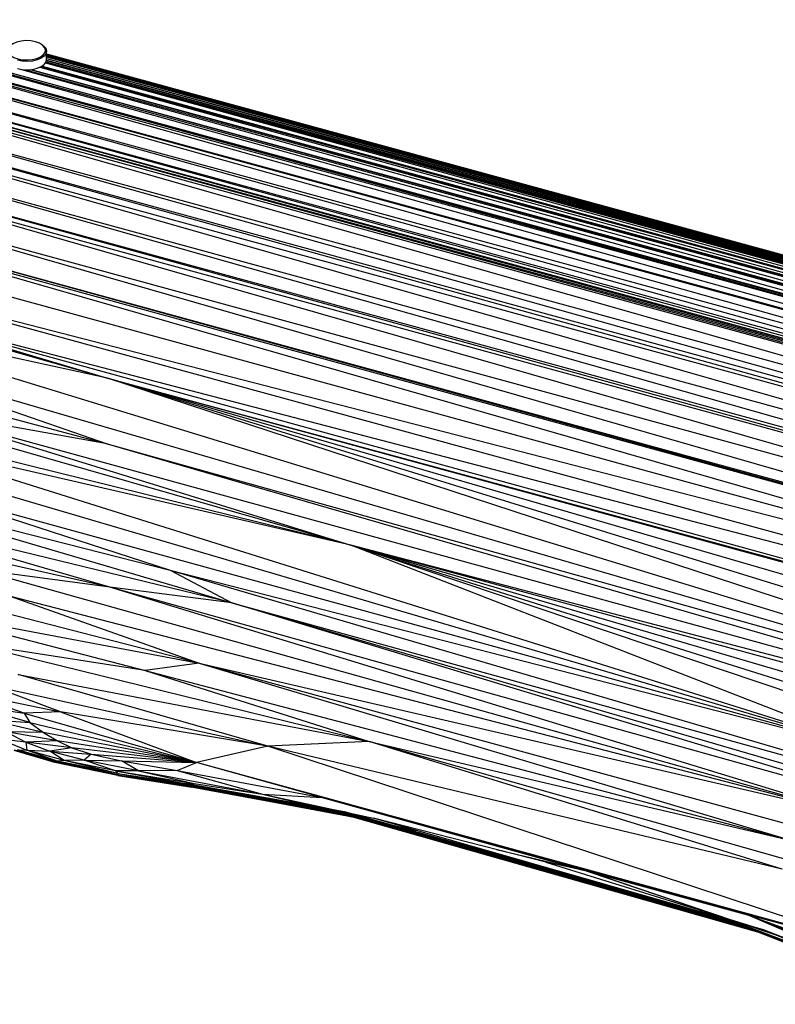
# Paper-space layout '_Trimétrica' of a CAD drawing. Header units: millimetres. Extents: x -83 to 632, y -116 to 1729.
# Tile 4 of 12: x 85 to 294, y -100 to 173. Entities that reach past the tile are written whole.
import ezdxf

# ---------------------------------------------------------------- set-up
doc = ezdxf.new("R2010")
doc.units = ezdxf.units.MM

psp = doc.layouts.new('_Trimétrica')

# ---------------------------------------------------------------- linework, layer by layer
at = {"color": 7, "linetype": 'Continuous', "lineweight": 25}
for p, q in [((28.76, 172.09), (510.11, 38.43)), ((28.76, 172.09), (511.14, 40.42)), ((29, 172.51), (511.14, 40.42)), ((29, 172.51), (511.38, 40.84)), ((27.37, 169.38), (508.46, 34.73)), ((27.37, 169.38), (509.76, 37.7)), ((27.63, 169.93), (509.76, 37.7)), ((27.63, 169.93), (510.02, 38.25)), ((27.72, 170.11), (510.11, 38.43)), ((27.72, 170.11), (510.02, 38.25)), ((25.99, 166.2), (507.06, 31.04)), ((25.99, 166.2), (508.37, 34.51)), ((26.08, 166.42), (508.46, 34.73)), ((26.08, 166.42), (508.37, 34.51)), ((91.56, 165.5), (91.32, 165.66)), ((92.66, 161.48), (92.66, 163.8)), ((24.67, 162.74), (506.21, 28.58)), ((24.67, 162.74), (507.06, 31.04)), ((92.44, 160.68), (454.61, 61.83)), ((92.51, 160.81), (454.61, 61.85)), ((92.52, 160.83), (454.61, 62)), ((92.64, 161.23), (454.61, 62.06)), ((92.65, 161.29), (454.61, 62.49)), ((92.66, 163.05), (455.55, 64)), ((92.66, 163.05), (455.54, 63.99)), ((92.66, 163.04), (455.53, 63.98)), ((92.66, 163.01), (455.38, 63.86)), ((92.66, 162.84), (455.35, 63.84)), ((92.66, 162.81), (455.21, 63.7)), ((92.66, 162.63), (455.19, 63.68)), ((92.66, 162.59), (455, 63.46)), ((92.66, 162.32), (454.97, 63.43)), ((92.66, 162.26), (454.75, 63.06)), ((92.66, 161.83), (454.73, 63)), ((92.66, 161.76), (454.62, 62.56)), ((23.19, 158.31), (505.34, 25.86)), ((23.19, 158.31), (505.57, 26.6)), ((23.42, 159.02), (505.8, 27.31)), ((23.42, 159.02), (505.57, 26.6)), ((23.83, 160.29), (506.21, 28.58)), ((23.83, 160.29), (505.8, 27.31)), ((85.69, 158.75), (511.38, 40.84)), ((86.88, 158.65), (512.42, 42.5)), ((88.15, 158.7), (512.42, 42.5)), ((88.29, 158.71), (455.65, 58.44)), ((90.79, 159.35), (455.32, 58.71)), ((91.04, 159.47), (454.61, 60.24)), ((91.38, 159.66), (454.61, 60.28)), ((91.42, 159.69), (454.61, 60.55)), ((92.36, 160.55), (454.61, 60.71)), ((22.96, 157.57), (503.78, 20.49)), ((22.96, 157.57), (505.34, 25.86)), ((21.41, 152.23), (503.78, 20.49)), ((21.41, 152.23), (502.83, 16.91)), ((20.47, 148.66), (502.83, 16.91)), ((20.47, 148.66), (502.31, 14.86)), ((19.95, 146.62), (500.91, 8.97)), ((19.95, 146.62), (502.31, 14.86)), ((18.57, 140.75), (500.91, 8.97)), ((18.57, 140.75), (499.87, 4.26)), ((17.42, 134.58), (498.28, -3.56)), ((17.42, 134.58), (499.57, 2.83)), ((17.62, 136.04), (499.87, 4.26)), ((17.62, 136.04), (499.57, 2.83)), ((17.09, 127.94), (498.28, -3.56)), ((17.09, 127.94), (497.03, -10.2)), ((18.52, 120.63), (497.03, -10.2)), ((18.52, 120.63), (496.92, -10.76)), ((18.69, 119.93), (495.81, -17.07)), ((18.69, 119.93), (496.92, -10.76)), ((16.2, 114.07), (495.81, -17.07)), ((495.81, -17.07), (22.66, 104.93)), ((22.66, 104.93), (494.64, -24.17)), ((11.46, 101.47), (109.5, 73.39)), ((109.5, 73.39), (19.87, 92.9)), ((19.87, 92.9), (483.99, -49.33)), ((38.37, 94.47), (494.64, -24.17)), ((38.37, 94.47), (493.46, -30.55)), ((38.37, 94.47), (109.5, 73.39)), ((29.27, 83.1), (483.99, -49.33)), ((29.27, 83.1), (109.44, 55.24)), ((11.73, 81.46), (109.44, 55.24)), ((13.31, 74.17), (176.82, 27.26)), ((489.57, -44.06), (109.5, 73.39)), ((483.99, -49.33), (109.5, 73.39)), ((491.75, -37.68), (109.5, 73.39)), ((109.5, 73.39), (493.36, -31.02)), ((109.5, 73.39), (493.46, -30.55)), ((176.82, 27.26), (15.02, 67.21)), ((109.44, 55.24), (52.95, 65.43)), ((52.95, 65.43), (480.85, -52.32)), ((52.95, 65.43), (176.82, 27.26)), ((325.92, -30.8), (43.19, 57.99)), ((176.82, 27.26), (43.19, 57.99)), ((109.44, 55.24), (483.99, -49.33)), ((109.44, 55.24), (480.85, -52.32)), ((44.25, 52.15), (325.92, -30.8)), ((24.73, 46.37), (126.82, 20.34)), ((24.73, 46.37), (143.84, 11.31)), ((55.89, 43.36), (325.92, -30.8)), ((55.89, 43.36), (126.82, 20.34)), ((143.84, 11.31), (28.22, 39.51)), ((110.18, 15.63), (28.22, 39.51)), ((110.18, 15.63), (29.56, 33.7)), ((480.85, -52.32), (176.82, 27.26)), ((480.9, -55.39), (176.82, 27.26)), ((476.21, -60.55), (176.82, 27.26)), ((176.82, 27.26), (468.39, -64.56)), ((455.23, -66.5), (176.82, 27.26)), ((325.92, -30.8), (176.82, 27.26)), ((74.34, 20.4), (316.47, -47.44)), ((110.18, 15.63), (74.34, 20.4)), ((126.82, 20.34), (381.15, -54.27)), ((126.82, 20.34), (325.92, -30.8)), ((126.82, 20.34), (143.84, 11.31)), ((134.81, -5.39), (40.78, 18.83)), ((359.68, -54.15), (110.18, 15.63)), ((143.84, 11.31), (110.18, 15.63)), ((316.47, -47.44), (110.18, 15.63)), ((82.31, 13.21), (316.47, -47.44)), ((82.31, 13.21), (134.81, -5.39)), ((359.68, -54.15), (143.84, 11.31)), ((143.84, 11.31), (400.09, -63.42)), ((143.84, 11.31), (381.15, -54.27)), ((51.49, 10.39), (119.88, -7.42)), ((51.49, 10.39), (134.81, -5.39)), ((70.48, 0.33), (181.89, -27)), ((119.88, -7.42), (70.48, 0.33)), ((134.81, -5.39), (119.88, -7.42)), ((134.81, -5.39), (346.46, -63.24)), ((134.81, -5.39), (316.47, -47.44)), ((134.81, -5.39), (298.63, -54.42)), ((119.88, -7.42), (298.63, -54.42)), ((119.88, -7.42), (181.89, -27)), ((153.85, -28.3), (84.77, -8.47)), ((84.77, -8.47), (181.89, -27)), ((68.93, -13.18), (96.53, -18.82)), ((86.48, -19.17), (68.93, -13.18)), ((76.64, -11.36), (153.85, -28.3)), ((96.53, -18.82), (76.64, -11.36)), ((88.08, -21.79), (71.07, -16.89)), ((71.07, -16.89), (86.48, -19.17)), ((96.53, -18.82), (86.48, -19.17)), ((96.53, -18.82), (134.08, -32.79)), ((153.85, -28.3), (96.53, -18.82)), ((91.85, -24.54), (76.19, -20.87)), ((76.19, -20.87), (88.08, -21.79)), ((86.48, -19.17), (134.08, -32.79)), ((86.48, -19.17), (88.08, -21.79)), ((95.65, -26.86), (81.5, -24.34)), ((91.85, -24.54), (81.5, -24.34)), ((81.5, -24.34), (86.91, -27.22)), ((88.08, -21.79), (134.08, -32.79)), ((88.08, -21.79), (91.85, -24.54)), ((86.91, -27.22), (79.85, -26.35)), ((79.85, -26.35), (87.21, -29.38)), ((95.65, -26.86), (86.91, -27.22)), ((91.85, -24.54), (95.65, -26.86)), ((134.08, -32.79), (91.85, -24.54)), ((134.08, -32.79), (95.65, -26.86)), ((95.65, -26.86), (99.69, -28.79)), ((181.89, -27), (153.85, -28.3)), ((328.58, -68.52), (181.89, -27)), ((181.89, -27), (298.63, -54.42)), ((296.01, -62.29), (181.89, -27)), ((94.95, -32.8), (83.71, -29.49)), ((94.95, -32.86), (83.71, -29.49)), ((94.95, -32.86), (83.71, -29.52)), ((95.06, -32.67), (83.84, -29.39)), ((94.95, -32.8), (83.84, -29.39)), ((95.63, -32.49), (84.59, -29.32)), ((84.59, -29.32), (87.21, -29.38)), ((95.06, -32.67), (84.59, -29.32)), ((99.69, -28.79), (86.91, -27.22)), ((86.91, -27.22), (93.55, -29.73)), ((86.91, -27.22), (87.21, -29.38)), ((97.54, -32.25), (87.21, -29.38)), ((87.21, -29.38), (93.55, -29.73)), ((95.63, -32.49), (87.21, -29.38)), ((99.69, -28.79), (93.55, -29.73)), ((93.55, -29.73), (105.03, -30.52)), ((103.03, -32.17), (93.55, -29.73)), ((97.54, -32.25), (93.55, -29.73)), ((99.69, -28.79), (105.03, -30.52)), ((134.08, -32.79), (99.69, -28.79)), ((153.85, -28.3), (134.08, -32.79)), ((331.15, -86.84), (153.85, -28.3)), ((296.01, -62.29), (153.85, -28.3)), ((95.63, -32.49), (95.06, -32.67)), ((97.54, -32.25), (95.63, -32.49)), ((112.35, -35.86), (95.63, -32.49)), ((112.36, -36.19), (95.63, -32.49)), ((103.03, -32.17), (97.54, -32.25)), ((112.35, -35.86), (97.54, -32.25)), ((111.71, -35.1), (97.54, -32.25)), ((105.03, -30.52), (103.03, -32.17)), ((118.12, -35.11), (103.03, -32.17)), ((103.03, -32.17), (113.37, -32.38)), ((111.71, -35.1), (103.03, -32.17)), ((105.03, -30.52), (113.37, -32.38)), ((105.03, -30.52), (134.08, -32.79)), ((113.37, -32.38), (128.79, -35.06)), ((113.37, -32.38), (134.08, -32.79)), ((118.12, -35.11), (113.37, -32.38)), ((95.06, -32.67), (94.95, -32.8)), ((112.35, -36.35), (94.95, -32.8)), ((112.37, -36.44), (94.95, -32.8)), ((94.95, -32.8), (94.95, -32.86)), ((112.37, -36.44), (94.95, -32.86)), ((112.4, -36.46), (94.95, -32.86)), ((112.36, -36.19), (95.06, -32.67)), ((112.35, -36.35), (95.06, -32.67)), ((118.12, -35.11), (111.71, -35.1)), ((111.71, -35.1), (133.46, -38.64)), ((111.71, -35.1), (130.93, -38.64)), ((111.71, -35.1), (112.35, -35.86)), ((128.79, -35.06), (118.12, -35.11)), ((118.12, -35.11), (133.46, -38.64)), ((118.12, -35.11), (152.37, -41.54)), ((128.79, -35.06), (134.08, -32.79)), ((128.79, -35.06), (152.37, -41.54)), ((128.79, -35.06), (168.86, -42.49)), ((331.15, -86.84), (134.08, -32.79)), ((286.44, -74.89), (134.08, -32.79)), ((168.86, -42.49), (134.08, -32.79)), ((112.35, -35.86), (134.43, -39.38)), ((112.35, -35.86), (130.93, -38.64)), ((112.35, -35.86), (131.36, -39.06)), ((112.35, -35.86), (112.36, -36.19)), ((112.36, -36.19), (112.35, -36.35)), ((112.35, -36.35), (132.83, -39.51)), ((112.35, -36.35), (131.41, -39.26)), ((112.35, -36.35), (131.48, -39.38)), ((112.35, -36.35), (112.37, -36.44)), ((112.36, -36.19), (134.38, -39.61)), ((112.36, -36.19), (131.36, -39.06)), ((112.36, -36.19), (131.41, -39.26)), ((112.37, -36.44), (131.78, -39.44)), ((112.37, -36.44), (131.48, -39.38)), ((112.37, -36.44), (131.59, -39.45)), ((112.37, -36.44), (112.4, -36.46)), ((112.4, -36.46), (131.59, -39.45)), ((175.05, -46.5), (130.93, -38.64)), ((130.93, -38.64), (133.46, -38.64)), ((130.93, -38.64), (174.84, -46.63)), ((134.43, -39.38), (130.93, -38.64)), ((175.33, -47.01), (131.36, -39.06)), ((175.11, -46.83), (131.36, -39.06)), ((131.36, -39.06), (134.43, -39.38)), ((175.86, -47.34), (131.41, -39.26)), ((175.61, -47.18), (131.41, -39.26)), ((131.41, -39.26), (134.48, -39.62)), ((176.42, -47.61), (131.48, -39.38)), ((176.14, -47.48), (131.48, -39.38)), ((131.48, -39.38), (133.67, -39.67)), ((177.02, -47.82), (131.59, -39.45)), ((176.71, -47.72), (131.59, -39.45)), ((131.59, -39.45), (132.78, -39.62)), ((133.46, -38.64), (152.37, -41.54)), ((175.11, -46.83), (134.43, -39.38)), ((174.84, -46.63), (134.43, -39.38)), ((175.61, -47.18), (135.98, -39.9)), ((177.32, -47.91), (148.32, -42.53)), ((176.14, -47.48), (149.37, -42.52)), ((177.25, -47.89), (151.21, -43.07)), ((152.37, -41.54), (168.86, -42.49)), ((152.37, -41.54), (194.75, -51.58)), ((152.37, -41.54), (183.06, -48.24)), ((168.86, -42.49), (241.85, -62.75)), ((168.86, -42.49), (286.44, -74.89)), ((176.71, -47.72), (159.76, -44.56)), ((177.25, -47.89), (170.37, -46.6)), ((175.05, -46.5), (174.84, -46.63)), ((174.84, -46.63), (282.53, -76.91)), ((281.77, -76.55), (174.84, -46.63)), ((174.84, -46.63), (175.11, -46.83)), ((260.96, -70.55), (175.05, -46.5)), ((281.77, -76.55), (175.05, -46.5)), ((284.32, -77.61), (175.11, -46.83)), ((282.53, -76.91), (175.11, -46.83)), ((175.11, -46.83), (175.33, -47.01)), ((285.12, -77.96), (175.33, -47.01)), ((284.32, -77.61), (175.33, -47.01)), ((175.33, -47.01), (175.61, -47.18)), ((286.62, -78.54), (175.61, -47.18)), ((285.12, -77.96), (175.61, -47.18)), ((175.61, -47.18), (175.86, -47.34)), ((287.39, -78.85), (175.86, -47.34)), ((175.86, -47.34), (176.14, -47.48)), ((286.62, -78.54), (175.86, -47.34)), ((288.51, -79.29), (176.14, -47.48)), ((287.39, -78.85), (176.14, -47.48)), ((176.14, -47.48), (176.42, -47.61)), ((288.98, -79.47), (176.42, -47.61)), ((176.42, -47.61), (176.71, -47.72)), ((288.52, -79.29), (176.42, -47.61)), ((289.67, -79.74), (176.71, -47.72)), ((288.98, -79.47), (176.71, -47.72)), ((176.71, -47.72), (177.02, -47.82)), ((289.68, -79.75), (177.02, -47.82)), ((289.78, -79.79), (177.02, -47.82)), ((290.85, -79.11), (183.06, -48.24)), ((230.72, -60.34), (183.06, -48.24)), ((289.97, -79.86), (202.07, -54.92)), ((217.03, -56.86), (241.85, -62.75)), ((241.85, -62.75), (230.72, -60.34)), ((230.72, -60.34), (290.85, -79.11)), ((281.2, -76.1), (241.85, -62.75)), ((241.85, -62.75), (283.02, -76.67)), ((241.85, -62.75), (286.44, -74.89)), ((334.01, -95.06), (286.44, -74.89)), ((348.5, -99.66), (286.44, -74.89)), ((286.44, -74.89), (344.66, -96.2)), ((331.15, -86.84), (286.44, -74.89)), ((317.27, -88.25), (286.44, -74.89)), ((281.66, -76.48), (281.77, -76.55)), ((332.53, -96.28), (281.77, -76.55)), ((328.91, -94.81), (281.77, -76.55)), ((281.77, -76.55), (282.53, -76.91)), ((332.53, -96.28), (282.53, -76.91)), ((282.53, -76.91), (329.43, -95.2)), ((282.59, -76.74), (328.91, -94.81)), ((333.39, -96.18), (282.69, -76.77)), ((284.52, -77.69), (285.12, -77.96)), ((329.11, -95.07), (285.12, -77.96)), ((285.12, -77.96), (330.2, -95.58)), ((312.97, -86.88), (285.89, -77.69)), ((286.92, -77.98), (317.27, -88.25)), ((287.27, -78.8), (287.39, -78.85)), ((292.28, -80.76), (287.39, -78.85)), ((287.39, -78.85), (330.91, -95.89)), ((333.74, -95.76), (290.85, -79.11)), ((290.85, -79.11), (333.39, -96.18))]:
    psp.add_line(p, q, dxfattribs=at)
at = {"color": 7, "linetype": 'Continuous', "lineweight": 25, "flags": 128}
for points in [[(89.59, 166.42), (88.32, 166.67), (86.97, 166.73), (85.63, 166.61), (84.4, 166.32), (83.35, 165.87), (82.57, 165.3), (82.09, 164.65), (81.97, 163.95), (82.2, 163.26), (82.76, 162.63), (83.63, 162.09), (84.74, 161.69)], [(84.74, 161.69), (86.01, 161.44), (87.36, 161.38), (88.7, 161.5), (89.93, 161.79), (90.98, 162.23), (91.76, 162.8), (92.24, 163.46), (92.36, 164.16), (92.13, 164.85), (91.57, 165.48), (90.7, 166.02), (89.59, 166.42)], [(91.56, 165.5), (91.82, 165.31), (92.42, 164.63), (92.66, 163.9), (92.53, 163.17), (92.03, 162.47), (91.2, 161.87), (90.09, 161.4), (88.79, 161.09), (87.37, 160.97), (85.94, 161.03), (84.6, 161.29)], [(84.6, 158.98), (85.94, 158.72), (87.37, 158.65), (88.79, 158.78), (90.09, 159.09), (91.2, 159.56), (92.03, 160.16), (92.53, 160.85), (92.66, 161.48)]]:
    psp.add_lwpolyline(points, dxfattribs=at)

doc.saveas('drawing.dxf')
